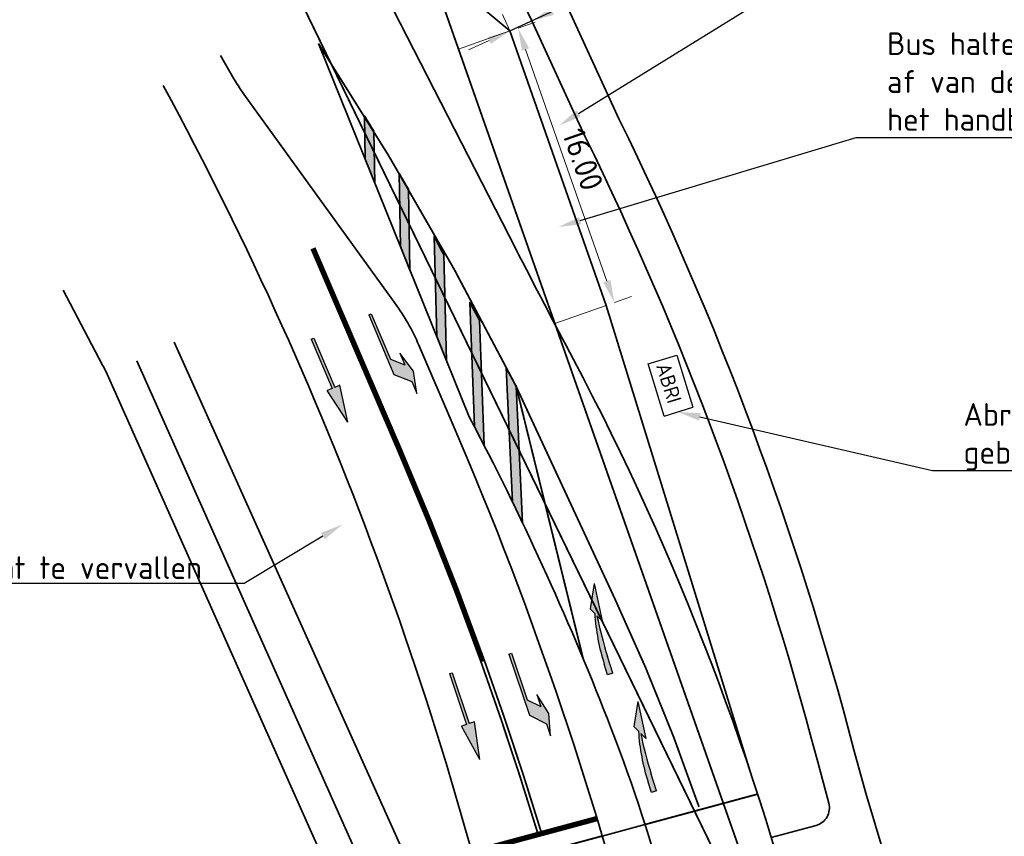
# Model space of a CAD drawing. Header units: metres. Extents: x 170926 to 172327, y 405849 to 407908.
# Tile 13 of 19: x 171366 to 171420, y 406721 to 406766. Entities that reach past the tile are written whole.
import ezdxf
from ezdxf import colors
from ezdxf.entities.mleader import LeaderData, LeaderLine
from ezdxf.enums import TextEntityAlignment as Align
from ezdxf.math import Vec2, Vec3

# ---------------------------------------------------------------- set-up
doc = ezdxf.new("R2010")
doc.units = ezdxf.units.M
for name, pattern in [('VW-1-3_STREEP', [4, 1, -3]), ('VW-5050_STREEP', [1, 0.5, -0.5]), ('XX-HIDDEN', [4, 2, -2])]:
    doc.linetypes.add(name, pattern=pattern)
doc.layers.get('Defpoints').update_dxf_attribs({"color": 211, "lineweight": 25})
for name, color, linetype, lineweight in [('N-WE-IE-MEUBILAIR_WEGMEUBILAIR-S-500', 7, 'Continuous', 25), ('N-WE-VH-KANTVERHARDING-G', 210, 'Continuous', 35), ('N-WE-VW-MARKERING_DWARS_OVERSTEEK_KANALISATIESTREEP50_10-G', 7, 'VW-5050_STREEP', 13), ('N-WE-VW-MARKERING_DWARS_STOPSTREEP_030-G', 7, 'Continuous', 25), ('N-WE-VW-MARKERING_LANGS_STREEP_13_10-G', 7, 'VW-1-3_STREEP', 13), ('N-WE-VW-MARKERING_LANGS_STREEP_13_30-G', 7, 'VW-1-3_STREEP', 25), ('N-WE-VW-MARKERING_LANGS_STREEP_DOORGETROKKEN_10-G', 7, 'Continuous', 13), ('N-WE-VW-MARKERING_PIJL-S-500', 7, 'Continuous', 25), ('N-WE-VW-MARKERING_VERDRIJFSTREEP-G', 7, 'Continuous', 35), ('N-WE-VW-MARKERING_VERDRIJFSTREEP-V-500', 7, 'Continuous', 18), ('N-WE-VW-OPRIJZICHT-G', 10, 'XX-HIDDEN', 13), ('X-XX-AL-M-500', 7, 'Continuous', 18), ('X-XX-AL-T25-500', 7, 'Continuous', 25)]:
    doc.layers.add(name, color=color, linetype=linetype, lineweight=lineweight)
doc.layers.add('X-XX-AL-HULPLIJN-G', color=7, linetype='Continuous', lineweight=18, plot=False)
doc.styles.add('NLCS-ISO', font='NLCS-ISO.ttf')
doc.styles.add('NLCS-ISO-M500-T25', font='NLCS-ISO.ttf', dxfattribs={"height": 1.25})
doc.dimstyles.new('NLCS-M500-T25-PIJL_L2_H1', dxfattribs={"dimscale": 0.5, "dimtxt": 2.5, "dimasz": 2.5, "dimexe": 2, "dimexo": 2, "dimgap": 0.7, "dimtad": 1, "dimzin": 0, "dimdsep": 46, "dimtxsty": 'NLCS-ISO-M500-T25', "dimcen": 0, "dimdle": 2, "dimclrd": 256, "dimclre": 256, "dimclrt": 256, "dimadec": 1, "dimazin": 0, "dimtfac": 1, "dimtdec": 3, "dimtofl": 0, "dimtmove": 0, "dimatfit": 3, "dimfxl": 2, "dimfxlon": 1, "dimtfillclr": 256, "dimtolj": 1, "dimtzin": 0, "dimlwd": -1, "dimlwe": -1, "dimarcsym": 0})

# ---------------------------------------------------------------- blocks, each defined once
blk = doc.blocks.new('N-SVW-MARKERING_PIJL_RD_5.0')
blk.add_hatch(color=256).paths.add_polyline_path([(2.95, 0.375), (2.95, 0.075), (0, 0.075), (0, -0.075), (2.95, -0.075), (2.95, -0.375), (5, 0)])
for p, q in [((0, 0.075), (2.95, 0.075)), ((0, -0.075), (0, 0.075)), ((2.95, 0.375), (2.95, 0.075)), ((5, 0), (2.95, 0.375)), ((5, 0), (2.95, -0.375)), ((0, -0.075), (2.95, -0.075)), ((2.95, -0.075), (2.95, -0.375))]:
    blk.add_line(p, q)
blk = doc.blocks.new('N-SVW-MARKERING_PIJL_LA_5.0')
blk.add_hatch(color=256).paths.add_polyline_path([(3.296, 0.675), (2.696, 0.075), (0, 0.075), (0, -0.075), (3.55, -0.075), (4.3, 0.675), (5, 0.675), (3.8, 0.975), (2.6, 0.675)])
for p, q in [((3.8, 0.975), (2.6, 0.675)), ((2.6, 0.675), (3.296, 0.675)), ((2.696, 0.075), (3.296, 0.675)), ((3.55, -0.075), (4.3, 0.675)), ((5, 0.675), (3.8, 0.975)), ((4.3, 0.675), (5, 0.675)), ((0, 0.075), (2.696, 0.075)), ((0, -0.075), (0, 0.075)), ((0, -0.075), (3.55, -0.075))]:
    blk.add_line(p, q)
blk = doc.blocks.new('N-SVW-MARKERING_PIJL_VERDRIJF_RE_5.0')
h = blk.add_hatch(color=256)
h.paths.add_polyline_path([(5, -0.66), (2.92, -0.46), (3.27, -0.28, 0.004791), (2.888, -0.24), (4.153, -0.24)])
h.paths.add_polyline_path([(3.43, -0.2), (3.75, -0.04), (4.153, -0.24), (2.888, -0.24, 0.024122), (0.96, -0.15), (0, -0.15), (0, 0.15), (0.6, 0.15, -0.062013)])
for p, q in [((0, 0.15), (0.6, 0.15)), ((0, -0.15), (0, 0.15)), ((0, -0.15), (0.96, -0.15)), ((2.92, -0.46), (3.27, -0.28)), ((5, -0.66), (2.92, -0.46)), ((3.75, -0.04), (3.43, -0.2)), ((5, -0.66), (3.75, -0.04))]:
    blk.add_line(p, q)
for centre, radius, start, end in [((0.609, -11.39), 11.54, 75.8527, 90.0468), ((0.992, -20.17), 20.02, 83.4664, 90.0916)]:
    blk.add_arc(centre, radius, start, end)
blk = doc.blocks.new('*D1806')
at = {"layer": 'Defpoints', "color": 0, "transparency": 16777216}
for p in [(171394.18, 406765.759), (171394.18, 406765.759), (171392.983, 406765.207)]:
    blk.add_point(p, dxfattribs=at)
at = {"layer": 'X-XX-AL-M-500', "transparency": 16777216}
for p, q in [((171395.315, 406766.282), (171399.356, 406768.145)), ((171394.18, 406765.759), (171393.761, 406766.667)), ((171392.983, 406765.207), (171392.565, 406766.115)), ((171391.848, 406764.684), (171390.713, 406764.16))]:
    blk.add_line(p, q, dxfattribs=at)
for points in [[(171395.228, 406766.471), (171395.402, 406766.093), (171394.18, 406765.759)], [(171391.761, 406764.873), (171391.935, 406764.494), (171392.983, 406765.207)]]:
    blk.add_solid(points, dxfattribs=at)
at = {"layer": 'X-XX-AL-M-500', "transparency": 16777216, "insert": (171397.495, 406768.361), "char_height": 1.25, "attachment_point": 5, "rotation": 24.753, "style": 'NLCS-ISO-M500-T25'}
blk.add_mtext('\\A1;1.32', dxfattribs=at)
blk = doc.blocks.new('*D1867')
at = {"layer": 'Defpoints', "color": 0, "transparency": 16777216}
for p in [(171392.983, 406765.207), (171393.427, 406765.362), (171398.282, 406750.11)]:
    blk.add_point(p, dxfattribs=at)
at = {"layer": 'X-XX-AL-M-500', "transparency": 16777216}
for p, q in [((171393.427, 406765.362), (171394.37, 406765.694)), ((171398.311, 406751.445), (171393.841, 406764.183)), ((171398.725, 406750.265), (171399.669, 406750.596))]:
    blk.add_line(p, q, dxfattribs=at)
for points in [[(171394.037, 406764.252), (171393.644, 406764.114), (171393.427, 406765.362)], [(171398.508, 406751.514), (171398.115, 406751.376), (171398.725, 406750.265)]]:
    blk.add_solid(points, dxfattribs=at)
at = {"layer": 'X-XX-AL-M-500', "transparency": 16777216, "insert": (171396.996, 406758.137), "char_height": 1.25, "attachment_point": 5, "rotation": 289.3394, "style": 'NLCS-ISO-M500-T25'}
blk.add_mtext('\\A1;16.00', dxfattribs=at)

msp = doc.modelspace()

# ---------------------------------------------------------------- hatches: boundary and pattern name
at = {"layer": 'N-WE-VW-MARKERING_VERDRIJFSTREEP-V-500'}
h = msp.add_hatch(color=256, dxfattribs=at)
h.dxf.hatch_style = 1
edge = h.paths.add_edge_path()
edge.add_line((171393.319, 406745.655), (171393.317, 406745.666))
edge.add_arc((171215.338, 406655.633), 199.456, 26.83315, 26.93159)
edge.add_arc((171735.949, 406939.206), 393.5, 209.29423, 209.41072, ccw=False)
edge.add_line((171392.77, 406746.669), (171393.122, 406739.292))
edge.add_arc((171247.829, 406668.56), 161.595, 25.50434, 25.95802, ccw=False)
edge.add_line((171393.677, 406738.14), (171393.319, 406745.655))
edge = h.paths.add_edge_path()
edge.add_arc((171735.949, 406939.206), 393.5, 208.69463, 208.85696, ccw=False)
edge.add_line((171390.774, 406750.271), (171391.028, 406743.44))
edge.add_arc((171247.829, 406668.56), 161.595, 27.19028, 27.6056, ccw=False)
edge.add_line((171391.567, 406742.4), (171391.311, 406749.294))
edge = h.paths.add_edge_path()
edge.add_arc((171735.949, 406939.206), 393.5, 208.09503, 208.25736, ccw=False)
edge.add_line((171388.816, 406753.893), (171388.963, 406748.394))
edge.add_line((171388.963, 406748.394), (171389.498, 406747.067))
edge.add_line((171389.498, 406747.067), (171389.342, 406752.911))
edge = h.paths.add_edge_path()
edge.add_arc((171215.338, 406655.633), 199.456, 30.37657, 30.66743)
edge.add_line((171386.898, 406757.366), (171386.964, 406753.345))
edge.add_line((171386.964, 406753.345), (171387.485, 406752.054))
edge.add_line((171387.485, 406752.054), (171387.413, 406756.494))
edge = h.paths.add_edge_path()
edge.add_arc((171215.338, 406655.633), 199.456, 31.4463, 31.72799)
edge.add_line((171384.986, 406760.524), (171385.025, 406758.147))
edge.add_line((171385.025, 406758.147), (171385.546, 406756.856))
edge.add_line((171385.546, 406756.856), (171385.5, 406759.689))

# ---------------------------------------------------------------- linework, layer by layer
msp.add_line((171392.983, 406765.207), (171396.087, 406766.638))
at = {"layer": 'N-WE-IE-MEUBILAIR_WEGMEUBILAIR-S-500'}
for p, q in [((171400.585, 406746.888), (171402.161, 406747.374)), ((171402.161, 406747.374), (171403.046, 406744.508)), ((171401.469, 406744.021), (171400.585, 406746.888)), ((171401.469, 406744.021), (171403.046, 406744.508))]:
    msp.add_line(p, q, dxfattribs=at)
at = {"layer": 'N-WE-VH-KANTVERHARDING-G', "flags": 128}
for points in [[(171366.883, 406800.698, 0.024266), (171368.16, 406800), (171371.597, 406798.332, -0.147315), (171377.069, 406793.292), (171386.958, 406776.564, 0.04247), (171390.116, 406772.13, -0.068033), (171394.18, 406765.758), (171397.104, 406759.417)], [(171387.494, 406779.783), (171388.766, 406777.633, 0.04247), (171391.717, 406773.489, -0.068033), (171396.087, 406766.638), (171398.989, 406760.343, -0.050021), (171411.898, 406725.664), (171412.544, 406723.272), (171415.267, 406714.203, 0.41168), (171418.952, 406712.139), (171426.935, 406714.352), (171436.466, 406717.251, -0.176947), (171439.892, 406717.062), (171445.198, 406714.785)], [(171382.816, 406773.696), (171393.303, 406753.223, 0.003432), (171396.474, 406747.136, -0.061087), (171409.522, 406713, 0.418257), (171419.319, 406707.188), (171435.08, 406711.397, 0.012441), (171445.198, 406714.785, 0.012441)], [(171403.695, 406709.402), (171402.591, 406713.86, 0.007471), (171401.83, 406716.75), (171401.509, 406717.898, 0.024977), (171398.344, 406727.367, 0.028281), (171390.746, 406743.978), (171382.454, 406764.513)]]:
    msp.add_lwpolyline(points, format="xyb", dxfattribs=at)
for points in [[(171392.983, 406765.207), (171382.816, 406773.696)], [(171392.983, 406765.207), (171398.282, 406750.11)], [(171398.282, 406750.11), (171406.287, 406724.172)]]:
    msp.add_lwpolyline(points, dxfattribs=at)
at = {"layer": 'N-WE-VH-KANTVERHARDING-G'}
for points in [[(171400.52, 406711.915, 0.040277), (171389.918, 406743.392), (171387.974, 406747.923, 0.055193), (171386.671, 406750.221), (171378.443, 406761.603, -0.024336), (171377.806, 406762.581), (171377.06, 406763.859)], [(171394.002, 406707.092, 0.073279), (171373.917, 406762.208, -0.000137)], [(171409.867, 406725.131, 0.050021), (171397.104, 406759.417, -1.314231)], [(171384.572, 406715.517), (171370.831, 406746.317, 0.016698), (171370.583, 406746.828), (171368.416, 406750.946)], [(171391.819, 406716.645), (171389.725, 406716.08, -0.390667), (171388.523, 406716.707, 0.019384), (171387.661, 406718.846), (171374.527, 406748.092)], [(171389.023, 406682.223), (171388.323, 406705.083, 0.097672), (171385.304, 406718.287), (171372.475, 406747.05)], [(171409.867, 406725.131), (171410.517, 406722.725, -0.414253), (171409.812, 406721.499), (171407.352, 406720.835)]]:
    msp.add_lwpolyline(points, format="xyb", dxfattribs=at)
msp.add_lwpolyline([(171398.058, 406720.917), (171400.482, 406721.571)], dxfattribs=at)
at = {"layer": 'N-WE-VW-MARKERING_DWARS_OVERSTEEK_KANALISATIESTREEP50_10-G', "ltscale": 2, "const_width": 0.1, "flags": 128}
for points in [[(171400.482, 406721.571), (171406.599, 406723.222)], [(171398.058, 406720.917), (171391.184, 406719.063)]]:
    msp.add_lwpolyline(points, dxfattribs=at)
at = {"layer": 'N-WE-VW-MARKERING_DWARS_STOPSTREEP_030-G', "transparency": 33554687, "const_width": 0.3, "flags": 128}
msp.add_lwpolyline([(171397.797, 406721.883), (171390.923, 406720.028)], dxfattribs=at)
at = {"layer": 'N-WE-VW-MARKERING_LANGS_STREEP_13_10-G', "ltscale": 2, "const_width": 0.1, "flags": 128}
msp.add_lwpolyline([(171403.379, 406722.519, 0.026916), (171398.776, 406733.914), (171393.309, 406745.682)], format="xyb", dxfattribs=at)
at = {"layer": 'N-WE-VW-MARKERING_LANGS_STREEP_13_30-G', "ltscale": 2, "const_width": 0.3, "flags": 128}
msp.add_lwpolyline([(171391.49, 406730.521, 0.015322), (171386.932, 406742.111), (171382.152, 406753.249)], format="xyb", dxfattribs=at)
at = {"layer": 'N-WE-VW-MARKERING_LANGS_STREEP_DOORGETROKKEN_10-G', "const_width": 0.1, "flags": 128}
for points in [[(171393.296, 406745.708, 0.027228), (171382.454, 406764.513, 0.041745)], [(171394.726, 406721.057, 0.012301), (171391.584, 406730.555, 0.012301)], [(171394.535, 406720.999, 0.012301), (171391.396, 406730.487, 0.012301)]]:
    msp.add_lwpolyline(points, format="xyb", dxfattribs=at)
msp.add_lwpolyline([(171393.309, 406745.715), (171397.009, 406730.675)], dxfattribs=at)
at = {"layer": 'N-WE-VW-MARKERING_VERDRIJFSTREEP-G', "flags": 128}
for points in [[(171385.5, 406759.689, 0.001229), (171384.986, 406760.524), (171385.025, 406758.147), (171385.546, 406756.856)], [(171387.413, 406756.494, 0.001269), (171386.898, 406757.366), (171386.964, 406753.345), (171387.485, 406752.054)], [(171389.342, 406752.911, -0.000708), (171388.816, 406753.893), (171388.963, 406748.394), (171389.498, 406747.067)], [(171391.311, 406749.294, -0.000708), (171390.774, 406750.271), (171391.028, 406743.44, -0.001812), (171391.567, 406742.4)], [(171393.319, 406745.655), (171393.317, 406745.666, 0.00043), (171393.162, 406745.972, -0.000508), (171392.77, 406746.669), (171393.122, 406739.292, -0.00198), (171393.677, 406738.14)]]:
    msp.add_lwpolyline(points, format="xyb", close=True, dxfattribs=at)
at = {"layer": 'N-WE-VW-OPRIJZICHT-G', "flags": 128}
msp.add_lwpolyline([(171384.152, 406781.311, 0.1, 0.1, 0), (171409.377, 406709.437, 0.1, 0.1, 0), (171376.614, 406776.854, 0.1, 0.1, 0)], format="xyseb", close=True, dxfattribs=at)
at = {"layer": 'X-XX-AL-HULPLIJN-G', "flags": 128}
for points in [[(171392.983, 406765.207), (171390.153, 406764.213)], [(171398.282, 406750.11), (171395.451, 406749.116)]]:
    msp.add_lwpolyline(points, dxfattribs=at)

# ---------------------------------------------------------------- block references
at = {"layer": 'N-WE-VW-MARKERING_PIJL-S-500'}
for name, p, rotation in [('N-SVW-MARKERING_PIJL_LA_5.0', (171385.291, 406749.611), 292.9727545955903), ('N-SVW-MARKERING_PIJL_RD_5.0', (171382.125, 406748.281), 292.9727545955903), ('N-SVW-MARKERING_PIJL_VERDRIJF_RE_5.0', (171398.498, 406729.837), 107.7182424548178), ('N-SVW-MARKERING_PIJL_LA_5.0', (171392.998, 406730.952), 288.4530743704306), ('N-SVW-MARKERING_PIJL_RD_5.0', (171389.737, 406729.876), 288.4530743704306), ('N-SVW-MARKERING_PIJL_VERDRIJF_RE_5.0', (171400.902, 406723.362), 107.7182424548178)]:
    msp.add_blockref(name, p, dxfattribs=dict(at, rotation=rotation))

# ---------------------------------------------------------------- texts
at = {"layer": 'N-WE-IE-MEUBILAIR_WEGMEUBILAIR-S-500', "style": 'NLCS-ISO'}
msp.add_text('ABRI', height=0.808, rotation=287.15, dxfattribs=at).set_placement((171401.724, 406745.841), align=Align.MIDDLE_CENTER)

# ---------------------------------------------------------------- dimensions: what is measured, and where the dimension line sits
at = {"layer": 'X-XX-AL-M-500'}
for p1, p2, distance, picture, middle in [((171392.983, 406765.207), (171394.18, 406765.759), 0, '*D1806', (171397.495, 406768.361)), ((171398.282, 406750.11), (171392.983, 406765.207), -0.47, '*D1867', (171396.996, 406758.137))]:
    dim = msp.add_aligned_dim(p1=p1, p2=p2, distance=distance, dimstyle='NLCS-M500-T25-PIJL_L2_H1', dxfattribs=at)
    dim.commit()
    dim.dimension.update_dxf_attribs({"geometry": picture, "text_midpoint": middle})

# ---------------------------------------------------------------- leaders
at = {"layer": 'X-XX-AL-T25-500', "transparency": 33554687}
ml = msp.add_multileader_mtext('Standard', dxfattribs=at)
ml.set_content('Ontsluiting parkeerterrein Velmolenweg 84-102\\Pvia parallelweg Velmolenweg 56-82', color=256, style='NLCS-ISO-M500-T25')
ml.set_leader_properties(color=256, linetype='ByLayer', lineweight=-1)
ml.build(insert=Vec2(0, 0))
ml.multileader.update_dxf_attribs({"text_left_attachment_type": 5, "text_right_attachment_type": 5, "dogleg_length": 1.25, "arrow_head_size": 1.25})
ctx = ml.context
ctx.base_point, ctx.char_height, ctx.arrow_head_size, ctx.landing_gap_size, ctx.plane_origin = Vec3(171411.02, 406775.634), 1.25, 1.25, 0.45, Vec3(171471.342, 406757.573)
ctx.left_attachment, ctx.right_attachment = 5, 5
notes = []
notes.append((ctx, [(1, (1, 1, 0), (171409.77, 406775.634), (1, 0), 1.25, [(0, [(171403.346, 406771.564)], 0, [])])]))
ctx.mtext.insert, ctx.mtext.flow_direction = Vec3(171411.47, 406779.343), 5
ml = msp.add_multileader_mtext('Standard', dxfattribs=at)
ml.set_content('Voetpad gecombineerd met halteperron', color=256, style='NLCS-ISO-M500-T25')
ml.set_leader_properties(color=256, linetype='ByLayer', lineweight=-1)
ml.build(insert=Vec2(0, 0))
ml.multileader.update_dxf_attribs({"text_left_attachment_type": 5, "text_right_attachment_type": 5, "dogleg_length": 1.25, "arrow_head_size": 1.25})
ctx = ml.context
ctx.base_point, ctx.char_height, ctx.arrow_head_size, ctx.landing_gap_size, ctx.plane_origin = Vec3(171412.678, 406769.738), 1.25, 1.25, 0.45, Vec3(171471.647, 406753.054)
ctx.left_attachment, ctx.right_attachment = 5, 5
notes.append((ctx, [(1, (1, 1, 0), (171411.428, 406769.738), (1, 0), 1.25, [(0, [(171395.687, 406760.006)], 0, [])])]))
ctx.mtext.insert, ctx.mtext.flow_direction = Vec3(171413.128, 406771.363), 5
ml = msp.add_multileader_mtext('Standard', dxfattribs=at)
ml.set_content('Bus halteert buiten oprijzicht. hiervoor wijkt de halte\\Paf van de standaard inrichting voor een bushalte conform\\Phet handboek van de provincie Noord-Brabant', color=256, style='NLCS-ISO-M500-T25')
ml.set_leader_properties(color=256, linetype='ByLayer', lineweight=-1)
ml.build(insert=Vec2(0, 0))
ml.multileader.update_dxf_attribs({"text_left_attachment_type": 5, "text_right_attachment_type": 5, "dogleg_length": 1.25, "arrow_head_size": 1.25})
ctx = ml.context
ctx.base_point, ctx.char_height, ctx.arrow_head_size, ctx.landing_gap_size, ctx.plane_origin = Vec3(171413.267, 406759.341), 1.25, 1.25, 0.45, Vec3(171472.405, 406738.811)
ctx.left_attachment, ctx.right_attachment = 5, 5
notes.append((ctx, [(1, (1, 1, 0), (171412.017, 406759.341), (1, 0), 1.25, [(0, [(171395.647, 406754.416)], 0, [])])]))
ctx.mtext.insert, ctx.mtext.flow_direction = Vec3(171413.717, 406765.133), 5
ml = msp.add_multileader_mtext('Standard', dxfattribs=at)
ml.set_content('Abri voor de halteplaats vanwege \\Pgebrek aan ruimte op halteperron', color=256, style='NLCS-ISO-M500-T25')
ml.set_leader_properties(color=256, linetype='ByLayer', lineweight=-1)
ml.build(insert=Vec2(0, 0))
ml.multileader.update_dxf_attribs({"text_left_attachment_type": 5, "text_right_attachment_type": 5, "dogleg_length": 1.25, "arrow_head_size": 1.25})
ctx = ml.context
ctx.base_point, ctx.char_height, ctx.arrow_head_size, ctx.landing_gap_size, ctx.plane_origin = Vec3(171417.471, 406741.025), 1.25, 1.25, 0.45, Vec3(171474.407, 406732.457)
ctx.left_attachment, ctx.right_attachment = 5, 5
notes.append((ctx, [(1, (1, 1, 0), (171416.221, 406741.025), (1, 0), 1.25, [(0, [(171402.213, 406744.25)], 0, [])])]))
ctx.mtext.insert, ctx.mtext.flow_direction = Vec3(171417.921, 406744.734), 5
ml = msp.add_multileader_mtext('Standard', dxfattribs=at)
ml.set_content('Bushalte komt te vervallen', color=256, style='NLCS-ISO-M500-T25')
ml.set_leader_properties(color=256, linetype='ByLayer', lineweight=-1)
ml.build(insert=Vec2(0, 0))
ml.multileader.update_dxf_attribs({"text_left_attachment_type": 5, "text_right_attachment_type": 5, "dogleg_length": 1.25, "arrow_head_size": 1.25})
ctx = ml.context
ctx.base_point, ctx.char_height, ctx.arrow_head_size, ctx.landing_gap_size, ctx.plane_origin = Vec3(171355.342, 406734.808), 1.25, 1.25, 0.45, Vec3(171414.557, 406715.379)
ctx.left_attachment, ctx.right_attachment = 5, 5
notes.append((ctx, [(0, (1, 1, 0), (171378.367, 406734.808), (-1, 0), 1.25, [(0, [(171383.769, 406738.061)], 0, [])])]))
ctx.mtext.insert, ctx.mtext.flow_direction = Vec3(171355.792, 406736.308), 5
for ctx, leaders in notes:
    for number, flags, end, landing, length, lines in leaders:
        leader = LeaderData()
        leader.index, (leader.has_last_leader_line, leader.has_dogleg_vector, leader.attachment_direction) = number, flags
        leader.last_leader_point, leader.dogleg_vector, leader.dogleg_length = Vec3(end), Vec3(landing), length
        for number, points, colour, breaks in lines:
            line = LeaderLine()
            line.index, line.vertices, line.color, line.breaks = number, Vec3.list(points), colors.encode_raw_color(colour), breaks
            leader.lines.append(line)
        ctx.leaders.append(leader)

doc.saveas('drawing.dxf')
